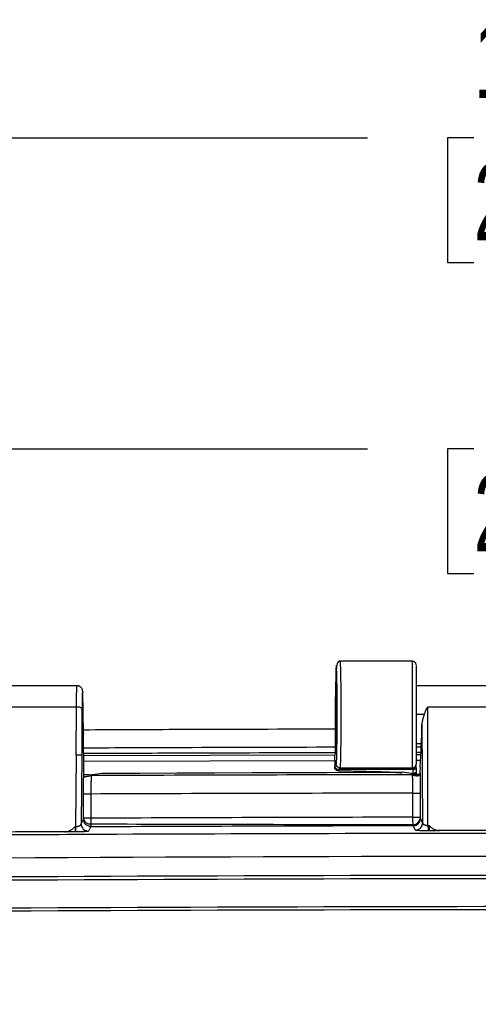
# Model space of a CAD drawing. Header units: inches. Extents: x 1.2 to 53.8, y 1.2 to 41.3.
# Tile 29 of 45: x 40 to 42.5, y 19 to 24.4. Entities that reach past the tile are written whole.
import ezdxf

# ---------------------------------------------------------------- set-up
doc = ezdxf.new("R2010")
doc.units = ezdxf.units.IN
doc.header["$LTSCALE"] = 5
doc.header["$MEASUREMENT"] = 0
doc.layers.add('DIMENSIONS', color=140, linetype='Continuous', lineweight=25)
doc.styles.add('SLDTEXTSTYLE0', font='TXT', dxfattribs={"width": 0.7})
doc.dimstyles.new('SLDDIMSTYLE1', dxfattribs={"dimtxt": 0.424805, "dimasz": 0.65, "dimexe": 0, "dimexo": 0.0625, "dimgap": 0.106201, "dimtad": 0, "dimtih": 1, "dimtoh": 1, "dimrnd": 1e-09, "dimzin": 12, "dimdsep": 46, "dimtxsty": 'SLDTEXTSTYLE0', "dimsah": 1, "dimcen": 0.09, "dimadec": 0, "dimazin": 3, "dimtfac": 1, "dimtofl": 0, "dimtmove": 0, "dimatfit": 3, "dimfxl": 0, "dimfrac": 2, "dimtolj": 1, "dimtzin": 12, "dimarcsym": 0})
doc.dimstyles.new('SLDDIMSTYLE4', dxfattribs={"dimtxt": 0.424805, "dimasz": 0.65, "dimexe": 0, "dimexo": 0.0625, "dimgap": 0.106201, "dimtad": 0, "dimtih": 1, "dimtoh": 1, "dimrnd": 1e-09, "dimzin": 4, "dimdsep": 46, "dimtxsty": 'SLDTEXTSTYLE0', "dimsah": 1, "dimcen": 0.09, "dimadec": 0, "dimazin": 1, "dimtfac": 1, "dimtofl": 0, "dimtmove": 0, "dimatfit": 3, "dimfxl": 0, "dimfrac": 2, "dimtolj": 1, "dimtzin": 12, "dimarcsym": 0})

# ---------------------------------------------------------------- blocks, each defined once
blk = doc.blocks.new('_D_14')
at = {"layer": 'DIMENSIONS'}
for p, q in [((38.6151, 19.7628), (38.6151, 22.6632)), ((47.6151, 19.6703), (47.6151, 22.6632)), ((38.6151, 22.0382), (41.9081, 22.0382)), ((42.4837, 22.0382), (42.3411, 22.0382)), ((42.3411, 22.0382), (42.3411, 21.3631)), ((44.0995, 22.0382), (44.2421, 22.0382)), ((44.2421, 22.0382), (44.2421, 21.3631)), ((47.6151, 22.0382), (44.6751, 22.0382)), ((42.3411, 21.3631), (42.4837, 21.3631)), ((44.2421, 21.3631), (44.0995, 21.3631))]:
    blk.add_line(p, q, dxfattribs=at)
for points in [[(38.6151, 22.0382), (39.2651, 21.9382), (39.2651, 22.1382)], [(47.6151, 22.0382), (46.9651, 22.1382), (46.9651, 21.9382)]]:
    blk.add_solid(points, dxfattribs=at)
at = {"layer": 'DIMENSIONS', "char_height": 0.41667, "attachment_point": 1, "style": 'SLDTEXTSTYLE0'}
for s, insert in [('9.00', (42.6604, 22.6704)), ('228.6', (42.4837, 21.9002))]:
    blk.add_mtext(s, dxfattribs=dict(at, insert=insert))
blk = doc.blocks.new('_D_15')
at = {"layer": 'DIMENSIONS'}
for p, q in [((37.8026, 17.9253), (37.8026, 24.3482)), ((48.4276, 17.9253), (48.4276, 24.3482)), ((37.8026, 23.7232), (41.9081, 23.7232)), ((42.4837, 23.7232), (42.3411, 23.7232)), ((42.3411, 23.7232), (42.3411, 23.048)), ((44.0995, 23.7232), (44.2421, 23.7232)), ((44.2421, 23.7232), (44.2421, 23.048)), ((48.4276, 23.7232), (44.6751, 23.7232)), ((42.3411, 23.048), (42.4837, 23.048)), ((44.2421, 23.048), (44.0995, 23.048))]:
    blk.add_line(p, q, dxfattribs=at)
for points in [[(37.8026, 23.7232), (38.4526, 23.6232), (38.4526, 23.8232)], [(48.4276, 23.7232), (47.7776, 23.8232), (47.7776, 23.6232)]]:
    blk.add_solid(points, dxfattribs=at)
at = {"layer": 'DIMENSIONS', "char_height": 0.41667, "attachment_point": 1, "style": 'SLDTEXTSTYLE0'}
for s, insert in [('10.63', (42.4837, 24.3554)), ('269.9', (42.4837, 23.5851))]:
    blk.add_mtext(s, dxfattribs=dict(at, insert=insert))

msp = doc.modelspace()

# ---------------------------------------------------------------- linework, layer by layer
for p, q in [((42.1515, 20.8882), (41.7548, 20.8882)), ((42.1515, 20.3107), (42.1515, 20.8882)), ((40.3387, 20.7557), (39.8285, 20.7557)), ((41.7351, 20.7725), (41.734, 20.6956)), ((41.7351, 20.7722), (41.734, 20.6953)), ((42.6687, 20.7557), (42.1715, 20.7557)), ((40.3684, 20.4984), (40.3645, 20.7237)), ((41.734, 20.5356), (41.734, 20.6953)), ((40.3307, 20.6399), (39.8971, 20.6399)), ((40.3289, 20.3805), (40.3307, 20.6399)), ((42.232, 20.6399), (42.232, 19.9945)), ((42.6655, 20.6399), (42.232, 20.6399)), ((40.3607, 20.6321), (40.359, 20.3805)), ((42.2152, 20.5994), (42.1715, 20.5994)), ((42.2026, 20.5444), (42.2063, 20.0131)), ((40.3705, 20.2888), (40.3684, 20.4984)), ((40.3684, 20.4984), (40.3685, 20.4962)), ((40.3705, 20.2891), (40.3685, 20.4962)), ((41.734, 20.4244), (41.734, 20.5224)), ((42.1715, 20.4432), (42.1988, 20.4432)), ((42.1715, 20.4252), (42.1988, 20.4252)), ((42.1988, 20.4029), (42.1988, 20.4432)), ((40.3289, 20.3805), (40.3262, 19.9932)), ((40.359, 20.3805), (40.3563, 20.0074)), ((41.7308, 20.3808), (40.3697, 20.3766)), ((41.7335, 20.3945), (41.7308, 20.3808)), ((42.1715, 20.3953), (42.1982, 20.3953)), ((42.1972, 20.3815), (42.1715, 20.3815)), ((42.1924, 20.3146), (42.1988, 20.4029)), ((40.37, 20.3472), (41.7303, 20.3514)), ((41.7303, 20.3514), (41.7303, 20.3055)), ((41.7305, 20.3224), (41.7388, 20.3307)), ((42.1715, 20.352), (42.1951, 20.352)), ((40.371, 20.2639), (40.37, 20.2606)), ((40.3705, 20.2888), (40.3705, 20.2891)), ((41.7505, 20.3024), (41.7588, 20.3107)), ((41.7588, 20.3107), (42.1515, 20.3107)), ((42.0918, 20.2831), (42.0918, 20.2831)), ((42.1868, 20.2758), (42.0958, 20.2875)), ((42.1515, 20.3107), (42.1515, 20.3059)), ((42.1515, 20.3059), (42.1549, 20.3025)), ((42.1715, 20.2868), (42.1715, 20.2778)), ((42.1924, 20.3146), (42.1921, 20.2859)), ((42.1924, 20.3144), (42.1921, 20.2863)), ((42.1924, 20.3144), (42.1924, 20.3146)), ((40.3691, 20.0383), (40.3691, 20.1695)), ((40.4084, 20.1695), (40.4084, 20.0383)), ((42.1542, 20.0438), (42.1542, 20.1742)), ((42.1936, 20.1742), (42.1936, 20.0438)), ((40.3563, 20.0074), (40.3689, 20.0327)), ((42.1543, 20.0438), (42.1936, 20.0438)), ((42.1554, 19.9969), (42.1544, 19.9989)), ((42.167, 19.9737), (42.1554, 19.9969)), ((42.1937, 20.0382), (42.1947, 20.0362)), ((42.1947, 20.0362), (42.2063, 20.0131)), ((42.2364, 19.9993), (42.2422, 19.9993)), ((40.323, 19.9932), (40.3262, 19.9932)), ((40.3264, 19.964), (40.3232, 19.964)), ((40.4085, 19.9934), (40.3959, 19.9681)), ((42.2423, 19.9701), (42.2365, 19.9701))]:
    msp.add_line(p, q)
at = {"flags": 128}
for points in [[(40.4004, 20.2728), (40.3933, 20.2728), (40.3862, 20.2728), (40.379, 20.2727), (40.3719, 20.2727), (40.3665, 20.2727)], [(40.4004, 20.2728), (40.4115, 20.2744), (40.4312, 20.2771), (40.4688, 20.2824)], [(40.4688, 20.2824), (40.6721, 20.2833), (40.8755, 20.2841), (41.0789, 20.2848), (41.2823, 20.2855), (41.4857, 20.2861), (41.6891, 20.2866), (41.8924, 20.2871), (42.0958, 20.2875)], [(42.1546, 20.3025), (42.1041, 20.3025), (42.0537, 20.3025), (42.0032, 20.3025), (41.9527, 20.3025), (41.9023, 20.3024), (41.8518, 20.3024), (41.8013, 20.3024), (41.7509, 20.3024)], [(40.4084, 20.1695), (40.4009, 20.1695), (40.3936, 20.1695), (40.3869, 20.1695), (40.381, 20.1695), (40.3761, 20.1695), (40.3724, 20.1695), (40.37, 20.1695), (40.3691, 20.1695)], [(42.1542, 20.1742), (42.1618, 20.1742), (42.1691, 20.1742), (42.1758, 20.1742), (42.1817, 20.1742), (42.1866, 20.1742), (42.1903, 20.1742), (42.1927, 20.1742), (42.1936, 20.1742)]]:
    msp.add_lwpolyline(points, dxfattribs=at)
for centre, radius, start, end in [((40.3372, 20.6032), 0.0372, 50.8933, 100.0755), ((42.1515, 20.3307), 0.02, 269.9956, 359.9957), ((40.3957, 20.0075), 0.0394, 180.1219, 270.2042), ((40.4038, 20.0433), 0.0359, 194.1431, 277.5514), ((42.1558, 20.0415), 0.038, 267.8197, 355.8238), ((42.1553, 20.0363), 0.0394, 270.1565, 359.8788), ((42.1669, 20.0131), 0.0394, 270.1554, 359.8788), ((42.1968, 20.0388), 0.00312, 180.2424, 191.087), ((60.6125, 20.0221), 18.3761, 180.07122, 180.16203), ((60.7394, 20.0221), 18.4972, 180.07075, 180.16097), ((46.1054, 20.016), 5.7825, 180.2263, 180.5149), ((46.1158, 20.016), 5.7896, 180.22605, 180.51429), ((43.1151, -562.6828), 582.4118, 89.5455852, 90.454415), ((43.1151, -562.6828), 582.3936, 89.5455852, 90.454415), ((43.1151, -562.6828), 582.226, 89.5455852, 90.454415)]:
    msp.add_arc(centre, radius, start, end)
for points, knots in [([(41.7388, 20.3307), (41.7392, 20.3311), (41.7396, 20.3343), (41.7403, 20.3462), (41.7407, 20.3549), (41.7417, 20.3881), (41.7423, 20.4199), (41.7429, 20.477), (41.7431, 20.4976), (41.7433, 20.5403), (41.7434, 20.5625), (41.7434, 20.6073), (41.7434, 20.6298), (41.7432, 20.6736), (41.7431, 20.695), (41.7428, 20.7353), (41.7426, 20.7543), (41.7421, 20.7886), (41.7418, 20.804), (41.7411, 20.8303), (41.7408, 20.8411), (41.7401, 20.8576), (41.7397, 20.8632), (41.7385, 20.8717), (41.7377, 20.866), (41.7366, 20.8415), (41.7363, 20.8307), (41.7356, 20.8047), (41.7354, 20.7894), (41.7351, 20.7722)], [0, 0, 0, 0, 0.0625, 0.0625, 0.125, 0.125, 0.25, 0.25, 0.3125, 0.3125, 0.375, 0.375, 0.4375, 0.4375, 0.5, 0.5, 0.5625, 0.5625, 0.625, 0.625, 0.6875, 0.6875, 0.75, 0.75, 0.875, 0.875, 0.9375, 0.9375, 1, 1, 1, 1]), ([(41.7587, 20.8882), (41.7583, 20.8882), (41.7573, 20.8881), (41.7556, 20.888), (41.7523, 20.8872), (41.7464, 20.8839), (41.7415, 20.8729), (41.7374, 20.8423), (41.7362, 20.7994), (41.7355, 20.7748)], [0, 0, 0, 0, 0.0057814, 0.0126518, 0.0306384, 0.0863943, 0.2816575, 0.5874426, 1, 1, 1, 1]), ([(41.7587, 20.8844), (41.7589, 20.8854), (41.7595, 20.8887), (41.7605, 20.8679), (41.7615, 20.832), (41.7624, 20.7838), (41.763, 20.725), (41.7633, 20.6564), (41.7634, 20.5841), (41.7632, 20.5124), (41.7627, 20.447), (41.762, 20.39), (41.7611, 20.3486), (41.76, 20.3183), (41.7592, 20.3135), (41.7588, 20.3107)], [0, 0, 0, 0, 0.040719, 0.131739, 0.209118, 0.281415, 0.360477, 0.43986, 0.519617, 0.599748, 0.680255, 0.756724, 0.840141, 0.907922, 1, 1, 1, 1]), ([(42.1715, 20.8682), (42.1713, 20.8703), (42.1709, 20.8749), (42.1678, 20.8802), (42.1641, 20.8839), (42.1605, 20.8862), (42.1562, 20.8879), (42.1531, 20.8881), (42.1515, 20.8882)], [0, 0, 0, 0, 0.2029419, 0.4367761, 0.5658932, 0.7028064, 0.8475105, 1, 1, 1, 1]), ([(42.1715, 20.8647), (42.1715, 20.8656), (42.1715, 20.8689), (42.1715, 20.8436), (42.1715, 20.7919), (42.1715, 20.7172), (42.1715, 20.63), (42.1715, 20.5394), (42.1715, 20.4553), (42.1715, 20.3876), (42.1715, 20.341), (42.1715, 20.3341), (42.1715, 20.3307)], [0, 0, 0, 0, 0.0403653, 0.1470404, 0.2537122, 0.3602434, 0.4669186, 0.5735904, 0.6801217, 0.7866642, 0.8931939, 1, 1, 1, 1]), ([(40.3307, 20.6399), (40.3309, 20.6579), (40.3312, 20.694), (40.3321, 20.7333), (40.3331, 20.7545), (40.3337, 20.7534), (40.3339, 20.753)], [0, 0, 0, 0, 0.281992, 0.56381, 0.845249, 1, 1, 1, 1]), ([(40.3642, 20.7276), (40.3634, 20.7315), (40.3623, 20.737), (40.3582, 20.7437), (40.3542, 20.748), (40.3494, 20.7515), (40.3443, 20.7539), (40.339, 20.7554), (40.3356, 20.7555), (40.3339, 20.7556)], [0, 0, 0, 0, 0.338173, 0.481424, 0.601066, 0.706934, 0.807066, 0.904978, 1, 1, 1, 1]), ([(41.7358, 20.5994), (41.7358, 20.6187), (41.7359, 20.6395), (41.7362, 20.6799), (41.7364, 20.6992), (41.737, 20.7312), (41.7373, 20.7437), (41.738, 20.7597), (41.7384, 20.7632), (41.739, 20.7632), (41.7394, 20.7597), (41.7401, 20.7437), (41.7404, 20.7312), (41.741, 20.6992), (41.7412, 20.6799), (41.7415, 20.6395), (41.7416, 20.6187), (41.7416, 20.5994)], [0, 0, 0, 0, 0.125, 0.125, 0.25, 0.25, 0.375, 0.375, 0.5, 0.5, 0.625, 0.625, 0.75, 0.75, 0.875, 0.875, 1, 1, 1, 1]), ([(40.3645, 20.7237), (40.3641, 20.7265), (40.3637, 20.7263), (40.3631, 20.7218), (40.3629, 20.7195), (40.3625, 20.7137), (40.3623, 20.7102), (40.362, 20.7018), (40.3618, 20.697), (40.3615, 20.6863), (40.3614, 20.6804), (40.361, 20.6615), (40.3608, 20.6471), (40.3607, 20.6321)], [0, 0, 0, 0, 0.25, 0.25, 0.375, 0.375, 0.5, 0.5, 0.625, 0.625, 0.75, 0.75, 1, 1, 1, 1]), ([(42.2152, 20.5994), (42.2159, 20.6013), (42.2173, 20.6052), (42.2197, 20.6112), (42.2227, 20.6185), (42.2268, 20.6282), (42.23, 20.6356), (42.232, 20.6399)], [0, 0, 0, 0, 0.136124, 0.282802, 0.440057, 0.672608, 1, 1, 1, 1]), ([(41.7416, 20.5994), (41.7416, 20.5801), (41.7415, 20.5593), (41.7412, 20.519), (41.741, 20.4996), (41.7404, 20.4677), (41.7401, 20.4552), (41.7394, 20.4392), (41.739, 20.4357), (41.7384, 20.4357), (41.738, 20.4392), (41.7373, 20.4552), (41.737, 20.4677), (41.7364, 20.4996), (41.7362, 20.519), (41.7359, 20.5593), (41.7358, 20.5801), (41.7358, 20.5994)], [0, 0, 0, 0, 0.125, 0.125, 0.25, 0.25, 0.375, 0.375, 0.5, 0.5, 0.625, 0.625, 0.75, 0.75, 0.875, 0.875, 1, 1, 1, 1]), ([(42.2152, 20.5994), (42.2143, 20.5969), (42.2125, 20.5921), (42.2102, 20.585), (42.2082, 20.5783), (42.2061, 20.5706), (42.2043, 20.5621), (42.2029, 20.5529), (42.2027, 20.5472), (42.2026, 20.5444)], [0, 0, 0, 0, 0.137219, 0.266777, 0.388698, 0.503011, 0.682472, 0.848045, 1, 1, 1, 1]), ([(41.734, 20.5356), (41.734, 20.5355), (41.734, 20.5353), (41.734, 20.535), (41.734, 20.5343), (41.7339, 20.5328), (41.7336, 20.5275), (41.7333, 20.5248), (41.733, 20.5224)], [0, 0, 0, 0, 0.005413, 0.011822, 0.019739, 0.054746, 0.182495, 1, 1, 1, 1]), ([(42.1988, 20.4432), (42.1991, 20.4432), (42.1995, 20.4453), (42.2003, 20.4546), (42.2007, 20.4617), (42.2014, 20.4802), (42.2017, 20.4916), (42.2022, 20.5168), (42.2024, 20.5305), (42.2026, 20.5444)], [0, 0, 0, 0, 0.25, 0.25, 0.5, 0.5, 0.75, 0.75, 1, 1, 1, 1]), ([(40.3681, 20.5178), (40.5447, 20.5186), (41, 20.5207), (41.4553, 20.5217), (41.734, 20.5224)], [0, 0, 0, 0, 0.387903, 1, 1, 1, 1]), ([(40.3692, 20.4198), (40.5484, 20.4206), (41.0033, 20.4227), (41.4582, 20.4238), (41.734, 20.4244)], [0, 0, 0, 0, 0.393736, 1, 1, 1, 1]), ([(41.7335, 20.3945), (41.7336, 20.3952), (41.7338, 20.3987), (41.7339, 20.4096), (41.734, 20.417), (41.734, 20.4244)], [0, 0, 0, 0, 0.5, 0.5, 1, 1, 1, 1]), ([(40.359, 20.3805), (40.3589, 20.3805), (40.3588, 20.3805), (40.3582, 20.3805), (40.3573, 20.3805), (40.3563, 20.3805), (40.3552, 20.3805), (40.3539, 20.3805), (40.3526, 20.3805), (40.3512, 20.3805), (40.3489, 20.3805), (40.3453, 20.3805), (40.3401, 20.3805), (40.3346, 20.3805), (40.3308, 20.3805), (40.3289, 20.3805)], [0, 0, 0, 0, 0.071583, 0.139316, 0.203199, 0.263234, 0.319423, 0.371768, 0.420273, 0.464941, 0.505778, 0.634505, 0.759612, 0.881352, 1, 1, 1, 1]), ([(40.3695, 20.3899), (40.5486, 20.3907), (41.0032, 20.3928), (41.4579, 20.3939), (41.7335, 20.3945)], [0, 0, 0, 0, 0.393768, 1, 1, 1, 1]), ([(41.7303, 20.3514), (41.7303, 20.3555), (41.7303, 20.3597), (41.7304, 20.3673), (41.7304, 20.3707), (41.7305, 20.3757), (41.7306, 20.3773), (41.7307, 20.3798), (41.7307, 20.3805), (41.7308, 20.3808)], [0, 0, 0, 0, 0.25, 0.25, 0.5, 0.5, 0.75, 0.75, 1, 1, 1, 1]), ([(41.7303, 20.3055), (41.7303, 20.3074), (41.7303, 20.3092), (41.7304, 20.3126), (41.7304, 20.3142), (41.7304, 20.317), (41.7304, 20.3182), (41.7305, 20.3203), (41.7305, 20.3213), (41.7305, 20.3224)], [0, 0, 0, 0, 0.25, 0.25, 0.5, 0.5, 0.75, 0.75, 1, 1, 1, 1]), ([(41.7305, 20.3224), (41.7305, 20.3215), (41.7306, 20.3197), (41.7311, 20.3171), (41.732, 20.3145), (41.7332, 20.3121), (41.7347, 20.31), (41.737, 20.3075), (41.7404, 20.3049), (41.7453, 20.3028), (41.7488, 20.3025), (41.7505, 20.3024)], [0, 0, 0, 0, 0.0856214, 0.1714269, 0.2574652, 0.3437847, 0.4304334, 0.500757, 0.6702701, 0.8365674, 1, 1, 1, 1]), ([(41.7588, 20.3107), (41.7535, 20.3107), (41.7483, 20.3129), (41.7409, 20.3203), (41.7388, 20.3255), (41.7388, 20.3307)], [0, 0, 0, 0, 0.5, 0.5, 1, 1, 1, 1]), ([(42.1515, 20.3059), (42.1524, 20.306), (42.1543, 20.306), (42.1569, 20.3066), (42.1592, 20.3074), (42.1612, 20.3084), (42.1629, 20.3095), (42.1644, 20.3106), (42.1652, 20.3114), (42.1669, 20.313), (42.169, 20.3159), (42.1711, 20.3208), (42.1714, 20.3242), (42.1715, 20.3259)], [0, 0, 0, 0, 0.091088, 0.175653, 0.253693, 0.325207, 0.390191, 0.448645, 0.500567, 0.500631, 0.671402, 0.837858, 1, 1, 1, 1]), ([(42.1715, 20.3113), (42.1715, 20.3126), (42.1715, 20.314), (42.1715, 20.3166), (42.1715, 20.3179), (42.1715, 20.3204), (42.1715, 20.3216), (42.1715, 20.3239), (42.1715, 20.3249), (42.1715, 20.3259)], [0, 0, 0, 0, 0.25, 0.25, 0.5, 0.5, 0.75, 0.75, 1, 1, 1, 1]), ([(40.37, 20.2606), (40.3701, 20.2608), (40.3702, 20.2611), (40.371, 20.2616), (40.3722, 20.2622), (40.3738, 20.2627), (40.3758, 20.2633), (40.3783, 20.2639), (40.3811, 20.2645), (40.3864, 20.2655), (40.3965, 20.267), (40.4063, 20.2684), (40.4119, 20.2691)], [0, 0, 0, 0, 0.055039, 0.111822, 0.170586, 0.231545, 0.294891, 0.360793, 0.429405, 0.50086, 0.71013, 1, 1, 1, 1]), ([(40.4119, 20.2691), (40.4119, 20.2689), (40.4118, 20.2685), (40.4116, 20.2673), (40.4114, 20.2659), (40.4112, 20.264), (40.411, 20.2618), (40.4108, 20.2592), (40.4106, 20.2563), (40.4104, 20.2531), (40.4102, 20.2495), (40.41, 20.2456), (40.4097, 20.2414), (40.4095, 20.2366), (40.4092, 20.2309), (40.409, 20.2238), (40.4088, 20.2155), (40.4087, 20.2058), (40.4085, 20.1948), (40.4085, 20.1826), (40.4084, 20.174), (40.4084, 20.1695)], [0, 0, 0, 0, 0.041745, 0.083492, 0.125243, 0.166996, 0.208751, 0.250509, 0.292269, 0.334032, 0.375799, 0.417569, 0.45934, 0.501115, 0.553308, 0.611858, 0.676769, 0.748037, 0.825665, 0.909655, 1, 1, 1, 1]), ([(42.1797, 20.2739), (41.8887, 20.2734), (41.2994, 20.2724), (40.7102, 20.2702), (40.4119, 20.2691)], [0, 0, 0, 0, 0.493855, 1, 1, 1, 1]), ([(41.751, 20.2955), (41.75, 20.2956), (41.748, 20.2957), (41.7451, 20.2962), (41.7422, 20.2971), (41.7386, 20.2986), (41.7343, 20.3011), (41.7316, 20.304), (41.7303, 20.3055)], [0, 0, 0, 0, 0.126101, 0.250808, 0.375611, 0.501992, 0.751011, 1, 1, 1, 1]), ([(41.751, 20.2955), (41.7816, 20.295), (41.8379, 20.2941), (41.8981, 20.2928), (41.9313, 20.292), (41.9426, 20.2917), (41.9534, 20.2914), (41.9639, 20.2911), (41.9739, 20.2908), (41.9835, 20.2904), (41.9927, 20.2901), (42.0015, 20.2898), (42.0099, 20.2895), (42.0178, 20.2892), (42.0254, 20.2889), (42.0325, 20.2886), (42.0393, 20.2883), (42.0456, 20.288), (42.0516, 20.2876), (42.0571, 20.2873), (42.0622, 20.287), (42.0669, 20.2867), (42.0712, 20.2864), (42.0751, 20.286), (42.0785, 20.2857), (42.0816, 20.2854), (42.0843, 20.2851), (42.0865, 20.2848), (42.0884, 20.2844), (42.0898, 20.2841), (42.0908, 20.2838), (42.0915, 20.2836), (42.0917, 20.2832), (42.0918, 20.2831)], [0, 0, 0, 0, 0.269226, 0.494678, 0.528821, 0.561767, 0.593516, 0.624068, 0.653424, 0.681582, 0.708543, 0.734308, 0.758876, 0.782248, 0.804423, 0.825402, 0.845184, 0.863771, 0.881161, 0.897356, 0.912356, 0.926161, 0.938771, 0.950188, 0.960411, 0.969443, 0.977285, 0.98394, 0.989412, 0.993709, 0.99685, 0.99888, 1, 1, 1, 1]), ([(42.1921, 20.2859), (42.1921, 20.2858), (42.1921, 20.2856), (42.1921, 20.2851), (42.1921, 20.2845), (42.1921, 20.2836), (42.192, 20.2825), (42.1918, 20.2811), (42.1916, 20.2796), (42.1909, 20.2761), (42.1889, 20.2715), (42.1846, 20.2678), (42.1795, 20.2664), (42.1736, 20.2666), (42.1678, 20.2675), (42.1628, 20.2685), (42.1596, 20.2692), (42.157, 20.2696), (42.1544, 20.2699), (42.1525, 20.2699), (42.1517, 20.2699)], [0, 0, 0, 0, 0.002681, 0.008193, 0.01683, 0.028702, 0.043899, 0.06252, 0.085823, 0.108567, 0.21328, 0.321731, 0.446239, 0.56493, 0.728347, 0.830261, 0.878923, 0.927918, 0.967472, 1, 1, 1, 1]), ([(42.1517, 20.2699), (42.1522, 20.2701), (42.1533, 20.2703), (42.155, 20.2707), (42.157, 20.271), (42.1592, 20.2712), (42.1624, 20.2714), (42.1669, 20.2716), (42.1707, 20.2716), (42.1727, 20.2716)], [0, 0, 0, 0, 0.093468, 0.189003, 0.287972, 0.391606, 0.50098, 0.730665, 1, 1, 1, 1]), ([(42.1542, 20.1742), (42.1542, 20.1764), (42.1542, 20.1807), (42.1542, 20.1873), (42.1542, 20.1939), (42.1541, 20.2006), (42.154, 20.2073), (42.1539, 20.2139), (42.1538, 20.2205), (42.1537, 20.2269), (42.1535, 20.2332), (42.1534, 20.2392), (42.1532, 20.2449), (42.153, 20.2503), (42.1528, 20.2552), (42.1525, 20.2598), (42.1523, 20.2638), (42.152, 20.2673), (42.1518, 20.269), (42.1517, 20.2699)], [0, 0, 0, 0, 0.050653, 0.102325, 0.155019, 0.208733, 0.263467, 0.319223, 0.375999, 0.433799, 0.49262, 0.552462, 0.613327, 0.675215, 0.738126, 0.80206, 0.867017, 0.932996, 1, 1, 1, 1]), ([(42.1548, 20.2831), (42.1548, 20.2877), (42.1547, 20.2922), (42.1547, 20.2992), (42.1546, 20.3016), (42.1546, 20.3025)], [0, 0, 0, 0, 0.5, 0.5, 1, 1, 1, 1]), ([(42.1549, 20.3025), (42.1558, 20.3025), (42.1576, 20.3026), (42.1602, 20.3031), (42.1628, 20.304), (42.1653, 20.3053), (42.1676, 20.3069), (42.1697, 20.3089), (42.1709, 20.3105), (42.1715, 20.3113)], [0, 0, 0, 0, 0.134798, 0.272157, 0.412158, 0.554874, 0.700376, 0.848731, 1, 1, 1, 1]), ([(42.1939, 20.2844), (42.1936, 20.2833), (42.1926, 20.2789), (42.1862, 20.2747), (42.1762, 20.2722), (42.1681, 20.2717), (42.1659, 20.2716)], [0, 0, 0, 0, 0.104768, 0.425358, 0.842474, 1, 1, 1, 1]), ([(42.1715, 20.3113), (42.1715, 20.311), (42.1715, 20.3105), (42.1715, 20.3094), (42.1715, 20.3079), (42.1715, 20.3059), (42.1715, 20.3031), (42.1715, 20.2996), (42.1715, 20.2956), (42.1715, 20.2913), (42.1715, 20.2883), (42.1715, 20.2868)], [0, 0, 0, 0, 0.06091, 0.126475, 0.197316, 0.30477, 0.419702, 0.561804, 0.707427, 0.854024, 1, 1, 1, 1]), ([(42.1921, 20.2859), (42.1924, 20.2793), (42.1926, 20.2719), (42.1929, 20.2553), (42.1931, 20.2462), (42.1933, 20.2271), (42.1934, 20.2169), (42.1936, 20.1959), (42.1936, 20.1851), (42.1936, 20.1742)], [0, 0, 0, 0, 0.25, 0.25, 0.5, 0.5, 0.75, 0.75, 1, 1, 1, 1]), ([(40.3262, 19.9932), (40.3272, 19.9932), (40.3293, 19.9933), (40.3325, 19.9936), (40.3357, 19.9941), (40.3388, 19.9947), (40.3418, 19.9955), (40.3446, 19.9965), (40.3475, 19.9977), (40.3505, 19.9994), (40.3533, 20.0016), (40.3557, 20.0043), (40.3561, 20.0063), (40.3563, 20.0074)], [0, 0, 0, 0, 0.059501, 0.120792, 0.184244, 0.250191, 0.318931, 0.390727, 0.465809, 0.564155, 0.685866, 0.831118, 1, 1, 1, 1]), ([(40.4085, 19.9934), (40.3982, 19.9934), (40.3879, 19.9976), (40.3732, 20.0121), (40.369, 20.0224), (40.3689, 20.0327)], [0, 0, 0, 0, 0.5, 0.5, 1, 1, 1, 1]), ([(40.4084, 20.0383), (40.4039, 20.0383), (40.3989, 20.0383), (40.3894, 20.0383), (40.3848, 20.0383), (40.3771, 20.0383), (40.3741, 20.0383), (40.3702, 20.0383), (40.3692, 20.0383), (40.3691, 20.0383)], [0, 0, 0, 0, 0.25, 0.25, 0.5, 0.5, 0.75, 0.75, 1, 1, 1, 1]), ([(40.4085, 20.0077), (40.4085, 20.0035), (40.4085, 20), (40.4085, 19.9951), (40.4085, 19.9937), (40.4085, 19.9934)], [0, 0, 0, 0, 0.5, 0.5, 1, 1, 1, 1]), ([(42.1544, 20.0036), (42.1544, 20.0073), (42.1543, 20.0131), (42.1543, 20.0273), (42.1543, 20.0355), (42.1543, 20.0438)], [0, 0, 0, 0, 0.5, 0.5, 1, 1, 1, 1]), ([(42.1544, 19.9989), (42.1591, 19.9989), (42.1641, 19.9997), (42.1737, 20.0036), (42.1784, 20.0066), (42.1861, 20.0143), (42.189, 20.0189), (42.1929, 20.0286), (42.1937, 20.0336), (42.1937, 20.0382)], [0, 0, 0, 0, 0.25, 0.25, 0.5, 0.5, 0.75, 0.75, 1, 1, 1, 1]), ([(42.2063, 20.0131), (42.2064, 20.0126), (42.2065, 20.0116), (42.2071, 20.0102), (42.2079, 20.009), (42.2089, 20.0078), (42.2101, 20.0067), (42.2113, 20.0057), (42.2127, 20.0049), (42.2147, 20.0037), (42.2178, 20.0023), (42.2222, 20.001), (42.2269, 20), (42.2303, 19.9996), (42.232, 19.9995)], [0, 0, 0, 0, 0.0842, 0.163493, 0.237886, 0.30739, 0.372016, 0.431778, 0.486695, 0.536792, 0.66281, 0.781317, 0.893318, 1, 1, 1, 1]), ([(42.2422, 19.9993), (42.2435, 19.9979), (42.2459, 19.9953), (42.2497, 19.9917), (42.2562, 19.986), (42.2641, 19.9805), (42.2738, 19.976), (42.2814, 19.9736), (42.2892, 19.972), (42.2945, 19.9718), (42.2972, 19.9717)], [0, 0, 0, 0, 0.087947, 0.171285, 0.250192, 0.500247, 0.626117, 0.750321, 0.875862, 1, 1, 1, 1]), ([(48.7827, 19.9289), (46.8936, 19.9473), (45.0044, 19.9565), (42.1705, 19.9565), (40.7536, 19.953), (39.1005, 19.943), (38.274, 19.9365), (37.8608, 19.9328), (37.6542, 19.9309), (37.5508, 19.9299), (37.5066, 19.9295), (37.4771, 19.9292), (37.4623, 19.929), (37.4475, 19.9289)], [0, 0, 0, 0, 0.5, 0.5, 0.75, 0.875, 0.9375, 0.96875, 0.984375, 0.992188, 0.996094, 0.996094, 1, 1, 1, 1]), ([(40.2682, 19.9653), (40.2696, 19.9653), (40.2722, 19.9653), (40.2761, 19.9658), (40.2801, 19.9664), (40.2853, 19.9676), (40.2916, 19.9697), (40.3009, 19.9741), (40.3118, 19.9816), (40.3191, 19.9891), (40.323, 19.9932)], [0, 0, 0, 0, 0.061875, 0.123906, 0.186367, 0.249523, 0.37346, 0.499717, 0.73404, 1, 1, 1, 1]), ([(40.3232, 19.964), (40.3123, 19.964), (40.3016, 19.9641), (40.2875, 19.9644), (40.2831, 19.9645), (40.275, 19.9649), (40.2714, 19.965), (40.2682, 19.9653)], [0, 0, 0, 0, 0.5, 0.5, 0.75, 0.75, 1, 1, 1, 1]), ([(40.3959, 19.9681), (40.3956, 19.9676), (40.3936, 19.9671), (40.3866, 19.9662), (40.3815, 19.9658), (40.3689, 19.965), (40.3614, 19.9647), (40.3447, 19.9642), (40.3355, 19.9641), (40.3264, 19.964)], [0, 0, 0, 0, 0.25, 0.25, 0.5, 0.5, 0.75, 0.75, 1, 1, 1, 1]), ([(42.2365, 19.9701), (42.2274, 19.9701), (42.2182, 19.9702), (42.2015, 19.9706), (42.1939, 19.9708), (42.1813, 19.9715), (42.1763, 19.9719), (42.1692, 19.9728), (42.1673, 19.9733), (42.167, 19.9737)], [0, 0, 0, 0, 0.25, 0.25, 0.5, 0.5, 0.75, 0.75, 1, 1, 1, 1]), ([(42.2972, 19.9717), (42.294, 19.9715), (42.2904, 19.9713), (42.2823, 19.9709), (42.2779, 19.9707), (42.2638, 19.9703), (42.2531, 19.9702), (42.2423, 19.9701)], [0, 0, 0, 0, 0.25, 0.25, 0.5, 0.5, 1, 1, 1, 1])]:
    msp.add_open_spline(points, degree=3, knots=knots)
for points in [[(40.3645, 20.7251), (40.3645, 20.7246), (40.3645, 20.7241), (40.3645, 20.7237)], [(41.734, 20.6959), (41.734, 20.6958), (41.734, 20.6956), (41.734, 20.6953)], [(40.371, 20.2639), (40.3708, 20.2709), (40.3706, 20.2796), (40.3705, 20.2888)], [(41.7509, 20.3024), (41.7507, 20.3024), (41.7506, 20.3024), (41.7505, 20.3024)], [(41.7509, 20.3024), (41.7509, 20.3016), (41.7509, 20.2991), (41.751, 20.2955)], [(42.1546, 20.3025), (42.1547, 20.3025), (42.1548, 20.3025), (42.1549, 20.3025)], [(42.1548, 20.2831), (42.1605, 20.2831), (42.1663, 20.2844), (42.1715, 20.2868)], [(40.3691, 20.1695), (40.3691, 20.2028), (40.3694, 20.2356), (40.37, 20.2606)], [(42.1542, 20.1742), (41.5723, 20.1734), (40.9904, 20.1718), (40.4084, 20.1695)], [(40.3689, 20.0327), (40.369, 20.0328), (40.369, 20.0334), (40.369, 20.0345)], [(40.369, 20.0345), (40.3691, 20.0355), (40.3691, 20.0369), (40.3691, 20.0383)], [(42.1543, 20.0438), (41.5723, 20.0429), (40.9904, 20.041), (40.4084, 20.0383)], [(40.4084, 20.0383), (40.4085, 20.0271), (40.4085, 20.0159), (40.4086, 20.0077)], [(40.4085, 20.0077), (40.9271, 20.0065), (41.509, 20.0051), (42.1544, 20.0036)], [(40.4085, 19.9934), (40.9905, 19.9961), (41.5724, 19.9979), (42.1544, 19.9989)], [(42.1544, 19.9989), (42.1544, 19.9992), (42.1544, 20.0008), (42.1544, 20.0036)], [(42.1936, 20.0438), (42.1936, 20.0417), (42.1936, 20.0397), (42.1937, 20.0388)], [(42.232, 19.9945), (42.2335, 19.9961), (42.235, 19.9977), (42.2364, 19.9993)], [(40.2682, 19.9653), (40.1663, 19.9647), (40.0643, 19.9642), (39.9624, 19.9637)], [(42.6028, 19.9721), (42.5009, 19.972), (42.3991, 19.9719), (42.2972, 19.9717)], [(48.7815, 19.8041), (45.0039, 19.8409), (41.2263, 19.8409), (37.4487, 19.8041)], [(38.4974, 19.5433), (41.5758, 19.5677), (44.6544, 19.5677), (47.7329, 19.5433)]]:
    msp.add_open_spline(points, degree=3)

# ---------------------------------------------------------------- dimensions: what is measured, and where the dimension line sits
at = {"layer": 'DIMENSIONS'}
dim = msp.add_linear_dim(base=(48.4276328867, 23.7231796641), p1=(37.8026328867, 17.6752853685), p2=(48.4276328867, 17.6752853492), angle=0, dimstyle='SLDDIMSTYLE1', dxfattribs=at)
dim.commit()
dim.dimension.update_dxf_attribs({"geometry": '_D_15', "text_midpoint": (43.2915964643, 23.7231796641), "dimtype": 160})
dim = msp.add_linear_dim(base=(47.6151, 22.0382), p1=(38.6151, 19.5128), p2=(47.6151, 19.4203), dimstyle='SLDDIMSTYLE4', dxfattribs=at)
dim.commit()
dim.dimension.update_dxf_attribs({"geometry": '_D_14', "text_midpoint": (43.2916, 22.0382), "dimtype": 160})

doc.saveas('drawing.dxf')
